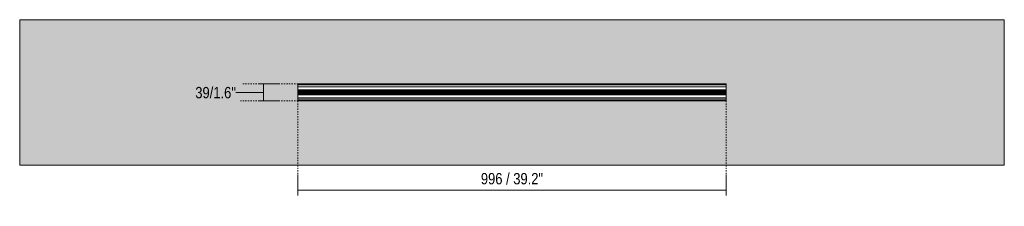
# Model space of a CAD drawing. Header units: millimetres. Extents: x -7729 to 3320, y 76 to 4951.
# Tile 1 of 5: x -7729 to -5429, y 76 to 512. Entities that reach past the tile are written whole.
import ezdxf

# ---------------------------------------------------------------- set-up
doc = ezdxf.new("R2010")
doc.units = ezdxf.units.MM
doc.linetypes.add('Dash', pattern=[6, 3, -3])
doc.layers.add('A-ANNO-DIMS', color=7, linetype='Dash', lineweight=9, true_color=0xd2d2d2)
for name, color, linetype, lineweight in [('A-ANNO-DIMS-12', 7, 'Continuous', 9), ('A-WALL', 7, 'Continuous', 9), ('E-LITE-EQPM', 7, 'Continuous', 20)]:
    doc.layers.add(name, color=color, linetype=linetype, lineweight=lineweight)
doc.styles.add('Arial Narrow', font='ARIALN.TTF', dxfattribs={"height": 26.4})
doc.dimstyles.new('FARO_-_2_2mm_Arial_Narrow_mm_Inch_Left_H', dxfattribs={"dimscale": 304.8, "dimtxt": 27.018578, "dimasz": 0, "dimexe": 0.11811, "dimexo": 0.0625, "dimgap": 0.019685, "dimtad": 3, "dimtih": 1, "dimtoh": 1, "dimdec": 0, "dimzin": 0, "dimdsep": 46, "dimtxsty": 'Arial Narrow', "dimblk1": 'NONE', "dimblk2": 'NONE', "dimsah": 1, "dimcen": 0.09, "dimadec": 0, "dimazin": 0, "dimtfac": 1, "dimtdec": 4, "dimtix": 1, "dimtmove": 1, "dimatfit": 3, "dimfxl": 0.03937, "dimfxlon": 1, "dimtvp": 1, "dimtolj": 1, "dimtzin": 0, "dimarcsym": 2})
doc.dimstyles.new('FARO_-_2_2mm_Arial_Narrow_mm_Inch_Right', dxfattribs={"dimscale": 304.8, "dimtxt": 27.018578, "dimasz": 0, "dimexe": 0.11811, "dimexo": 0.0625, "dimgap": 0.019685, "dimtad": 1, "dimdec": 0, "dimzin": 0, "dimdsep": 46, "dimtxsty": 'Arial Narrow', "dimblk1": 'NONE', "dimblk2": 'NONE', "dimsah": 1, "dimcen": 0.09, "dimadec": 0, "dimazin": 0, "dimtfac": 1, "dimtdec": 4, "dimtix": 1, "dimtmove": 0, "dimatfit": 3, "dimfxl": 0.03937, "dimfxlon": 1, "dimtvp": 1, "dimtolj": 1, "dimtzin": 0, "dimarcsym": 2})

# ---------------------------------------------------------------- blocks, each defined once
blk = doc.blocks.new('5020110102 - 5020110102 NESO Track pendant_surface 1 meter-555025-Alzado_PDF')
at = {"layer": 'E-LITE-EQPM'}
for p, q in [((-7079.5, 360.9), (-7079.5, 361.7)), ((-7079.5, 361.7), (-6079.5, 361.7)), ((-7079.5, 359.6), (-7079.5, 360.9)), ((-6079.5, 360.9), (-7079.5, 360.9)), ((-7079.5, 355.1), (-7079.5, 359.6)), ((-6079.5, 359.6), (-7079.5, 359.6)), ((-7079.5, 354.7), (-7079.5, 355.1)), ((-6079.5, 355.1), (-7079.5, 355.1)), ((-7079.5, 348), (-7079.5, 354.7)), ((-6079.5, 354.7), (-7079.5, 354.7)), ((-7079.5, 346), (-7079.5, 348)), ((-6079.5, 348), (-7079.5, 348)), ((-7079.5, 345.5), (-7079.5, 346)), ((-7079.5, 346), (-6079.5, 346)), ((-7079.5, 343.5), (-7079.5, 345.5)), ((-6079.5, 345.5), (-7079.5, 345.5)), ((-6079.5, 361.7), (-6079.5, 360.9)), ((-6079.5, 360.9), (-6079.5, 359.6)), ((-6079.5, 359.6), (-6079.5, 355.1)), ((-6079.5, 355.1), (-6079.5, 354.7)), ((-6079.5, 354.7), (-6079.5, 348)), ((-6079.5, 348), (-6079.5, 346)), ((-6079.5, 346), (-6079.5, 345.5)), ((-6079.5, 345.5), (-6079.5, 343.5)), ((-7079.5, 343), (-7079.5, 343.5)), ((-7079.5, 343.5), (-6079.5, 343.5)), ((-7079.5, 341), (-7079.5, 343)), ((-6079.5, 343), (-7079.5, 343)), ((-7079.5, 340.5), (-7079.5, 341)), ((-7079.5, 341), (-6079.5, 341)), ((-7079.5, 338.5), (-7079.5, 340.5)), ((-6079.5, 340.5), (-7079.5, 340.5)), ((-7079.5, 338), (-7079.5, 338.5)), ((-7079.5, 338.5), (-6079.5, 338.5)), ((-7079.5, 336), (-7079.5, 338)), ((-6079.5, 338), (-7079.5, 338)), ((-7079.5, 329.3), (-7079.5, 336)), ((-7079.5, 336), (-6079.5, 336)), ((-7079.5, 328.9), (-7079.5, 329.3)), ((-6079.5, 329.3), (-7079.5, 329.3)), ((-7079.5, 324.4), (-7079.5, 328.9)), ((-6079.5, 328.9), (-7079.5, 328.9)), ((-7079.5, 323.1), (-7079.5, 324.4)), ((-6079.5, 324.4), (-7079.5, 324.4)), ((-7079.5, 322.3), (-7079.5, 323.1)), ((-6079.5, 323.1), (-7079.5, 323.1)), ((-6079.5, 322.3), (-7079.5, 322.3)), ((-6079.5, 343.5), (-6079.5, 343)), ((-6079.5, 343), (-6079.5, 341)), ((-6079.5, 341), (-6079.5, 340.5)), ((-6079.5, 340.5), (-6079.5, 338.5)), ((-6079.5, 338.5), (-6079.5, 338)), ((-6079.5, 338), (-6079.5, 336)), ((-6079.5, 336), (-6079.5, 329.3)), ((-6079.5, 329.3), (-6079.5, 328.9)), ((-6079.5, 328.9), (-6079.5, 324.4)), ((-6079.5, 324.4), (-6079.5, 323.1)), ((-6079.5, 323.1), (-6079.5, 322.3))]:
    blk.add_line(p, q, dxfattribs=at)
blk = doc.blocks.new('DIMBLOCK1-Alzado_PDF')
at = {"layer": 'A-ANNO-DIMS-12', "color": 251, "true_color": 0x5b5b5b}
for p, q in [((-7160.2, 361.7), (-7172.2, 361.7)), ((-7160.3, 361.7), (-7124.2, 361.7)), ((-7160.2, 361.7), (-7160.2, 322.3)), ((-7224.5, 342), (-7160.2, 342)), ((-7160.2, 322.3), (-7172.2, 322.3)), ((-7160.3, 322.3), (-7124.2, 322.3)), ((-7160.2, 342), (-7160.2, 342))]:
    blk.add_line(p, q, dxfattribs=at)
at = {"layer": 'A-ANNO-DIMS-12', "color": 0, "insert": (-7319.3, 354.7), "char_height": 26.4, "width": 113.735, "attachment_point": 1, "line_spacing_factor": 0.974696, "style": 'Arial Narrow'}
blk.add_mtext('39/1.6"', dxfattribs=at)
blk = doc.blocks.new('_None')
blk = doc.blocks.new('DIMBLOCK2-Alzado_PDF')
at = {"layer": 'A-ANNO-DIMS-12', "color": 251, "true_color": 0x5b5b5b}
for p, q in [((-7079.5, 113.6), (-7079.5, 149.7)), ((-6079.5, 113.6), (-6079.5, 149.7)), ((-7079.5, 113.7), (-6079.5, 113.7)), ((-7079.5, 113.7), (-7079.5, 101.7)), ((-6079.5, 113.7), (-6079.5, 101.7))]:
    blk.add_line(p, q, dxfattribs=at)
at = {"layer": 'A-ANNO-DIMS-12', "color": 0, "insert": (-6652.2, 153.8), "char_height": 26.4, "width": 174.463, "attachment_point": 1, "line_spacing_factor": 0.974696, "style": 'Arial Narrow'}
blk.add_mtext('996 / 39.2"', dxfattribs=at)

msp = doc.modelspace()

# ---------------------------------------------------------------- hatches: boundary and pattern name
at = {"layer": 'A-WALL', "true_color": 0xf7f7f7}
h = msp.add_hatch(color=7, dxfattribs=at)
h.paths.add_polyline_path([(-5992.9, 172.3), (-5429.5, 172.3), (-5429.5, 511.7), (-7729.5, 511.7), (-7729.5, 172.3), (-6079.5, 172.3)])
h.paths.add_polyline_path([(-7079.5, 322.3), (-7079.5, 361.7), (-6079.5, 361.7), (-6079.5, 322.3), (-6878.1, 322.3)])

# ---------------------------------------------------------------- linework, layer by layer
at = {"layer": 'A-ANNO-DIMS'}
for p, q in [((-7079.5, 361.7), (-7208.5, 361.7)), ((-7079.5, 322.3), (-7213.5, 322.3)), ((-7079.5, 322.3), (-7079.5, 128.5)), ((-6079.5, 322.3), (-6079.5, 128.5))]:
    msp.add_line(p, q, dxfattribs=at)
at = {"layer": 'A-WALL', "color": 253, "true_color": 0xaaaaaa}
for p, q in [((-5429.5, 511.7), (-7729.5, 511.7)), ((-7729.5, 511.7), (-7729.5, 172.3)), ((-5429.5, 172.3), (-5429.5, 511.7)), ((-7729.5, 172.3), (-5429.5, 172.3))]:
    msp.add_line(p, q, dxfattribs=at)

# ---------------------------------------------------------------- block references
at = {"layer": 'E-LITE-EQPM'}
msp.add_blockref('5020110102 - 5020110102 NESO Track pendant_surface 1 meter-555025-Alzado_PDF', (0, 0), dxfattribs=at)

# ---------------------------------------------------------------- dimensions: what is measured, and where the dimension line sits
at = {"layer": 'A-ANNO-DIMS', "color": 251, "linetype": 'Continuous', "true_color": 0x5b5b5b}
dim = msp.add_linear_dim(base=(-7160.2, 322.3), p1=(-7172.2, 361.7), p2=(-7172.2, 322.3), angle=90, dimstyle='FARO_-_2_2mm_Arial_Narrow_mm_Inch_Left_H', override={"dimtih": 1, "dimtoh": 1, "dimpost": '<>', "dimfxl": 39.4}, dxfattribs=at)
dim.commit()
dim.dimension.update_dxf_attribs({"geometry": 'DIMBLOCK1-Alzado_PDF', "text_midpoint": (-7262.4, 337.1), "dimtype": 160})
dim = msp.add_linear_dim(base=(-6079.5, 113.7), p1=(-7079.5, 101.7), p2=(-6079.5, 101.7), text='996 / 39.2"', dimstyle='FARO_-_2_2mm_Arial_Narrow_mm_Inch_Right', override={"dimpost": '<>', "dimfxl": 1000}, dxfattribs=at)
dim.commit()
dim.dimension.update_dxf_attribs({"geometry": 'DIMBLOCK2-Alzado_PDF', "text_midpoint": (-6579.5, 133.3)})

doc.saveas('drawing.dxf')
